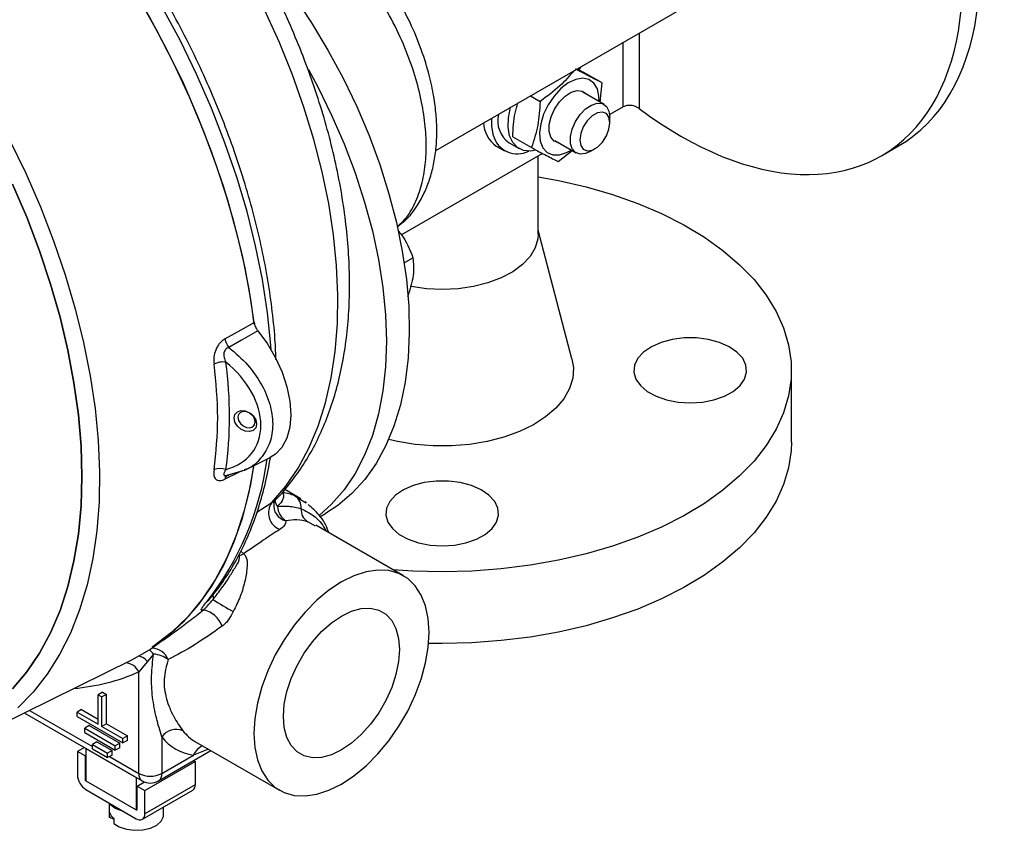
# Model space of a CAD drawing. Header units: inches. Extents: x -6.1 to 25.1, y -11.3 to 24.2.
# Tile 7 of 9: x 19.7 to 25.1, y 13 to 17.5. Entities that reach past the tile are written whole.
import ezdxf

# ---------------------------------------------------------------- set-up
doc = ezdxf.new("R2010")
doc.units = ezdxf.units.IN
doc.header["$MEASUREMENT"] = 0

msp = doc.modelspace()

# ---------------------------------------------------------------- linework, layer by layer
at = {"color": 7, "linetype": 'Continuous', "lineweight": 25}
for p, q in [((21.9803, 16.798), (23.7178, 17.801)), ((23.1085, 17.4492), (23.1085, 17.0309)), ((23.0209, 17.0397), (23.0209, 17.3986)), ((22.7651, 17.251), (22.799, 17.2331)), ((22.7729, 17.2469), (22.7835, 17.2566)), ((22.7818, 17.2606), (22.7835, 17.2566)), ((22.9033, 17.1729), (22.799, 17.2331)), ((22.8921, 17.0662), (22.9033, 17.1729)), ((22.5058, 17.1013), (22.5596, 17.0702)), ((22.9144, 17.0533), (22.7963, 17.1215)), ((23.0209, 17.0397), (22.9459, 16.9964)), ((22.9466, 16.9516), (22.9466, 16.9821)), ((22.3875, 16.8396), (22.4426, 16.8078)), ((22.4075, 16.8736), (22.5118, 16.8134)), ((22.6408, 16.8521), (22.7589, 16.7839)), ((22.573, 16.7811), (21.7899, 16.3291)), ((22.316, 16.822), (22.362, 16.7954)), ((22.6597, 16.7364), (22.7371, 16.7966)), ((22.8367, 16.7916), (22.8631, 16.8069)), ((24.4533, 16.768), (24.5487, 16.8231)), ((22.5482, 16.3323), (22.5482, 16.7668)), ((22.7362, 15.6399), (22.5482, 16.3555)), ((21.8054, 16.1743), (21.8537, 16.2021)), ((23.9537, 15.1782), (23.9537, 15.5769)), ((20.9244, 15.0249), (21.0618, 15.0929)), ((20.8109, 14.9905), (20.9246, 15.0252)), ((20.9237, 15.0268), (20.918, 15.0249)), ((20.817, 14.9914), (20.8168, 14.9915)), ((21.2322, 14.8642), (21.1425, 14.916)), ((21.1986, 14.8806), (21.23, 14.8605)), ((21.23, 14.8605), (21.261, 14.8407)), ((20.9884, 14.7903), (21.0717, 14.843)), ((21.0717, 14.843), (21.0884, 14.8559)), ((21.0823, 14.8397), (21.0894, 14.8559)), ((21.2631, 14.8415), (21.2553, 14.849)), ((21.338, 14.7644), (21.3678, 14.7817)), ((21.3127, 14.7123), (21.27, 14.7364)), ((21.8009, 14.4365), (21.3153, 14.7169)), ((20.8911, 14.5482), (20.8832, 14.5431)), ((20.8995, 14.5725), (20.9151, 14.5589)), ((20.4147, 14.0019), (20.3806, 13.9606)), ((19.4226, 13.5392), (20.2932, 13.97)), ((20.3806, 13.9606), (20.3329, 13.9025)), ((20.3329, 13.339), (20.3329, 13.9025)), ((20.1316, 13.79), (20.1068, 13.7757)), ((20.1068, 13.6124), (20.1068, 13.7757)), ((20.1068, 13.7757), (20.128, 13.7634)), ((20.1528, 13.7777), (20.128, 13.7634)), ((20.1316, 13.79), (20.1528, 13.7777)), ((20.1528, 13.6144), (20.1528, 13.7777)), ((20.128, 13.6001), (20.128, 13.7634)), ((19.6975, 13.6753), (20.3515, 13.2977)), ((19.7259, 13.6893), (20.075, 13.4878)), ((20.0149, 13.694), (19.9901, 13.6797)), ((19.9901, 13.6797), (20.1068, 13.6124)), ((19.9901, 13.6552), (19.9901, 13.6797)), ((20.0149, 13.694), (20.1068, 13.6409)), ((19.9901, 13.6552), (20.2447, 13.5083)), ((20.0573, 13.6042), (20.0326, 13.5899)), ((20.0573, 13.6042), (20.227, 13.5062)), ((20.1528, 13.6144), (20.128, 13.6001)), ((20.1528, 13.6144), (20.2694, 13.547)), ((20.0326, 13.5899), (20.2023, 13.4919)), ((20.0326, 13.5654), (20.0326, 13.5899)), ((20.0326, 13.5654), (20.2023, 13.4674)), ((20.128, 13.6001), (20.2447, 13.5328)), ((20.0997, 13.5144), (20.075, 13.5001)), ((20.075, 13.5001), (20.1598, 13.4511)), ((20.075, 13.4756), (20.075, 13.5001)), ((20.0997, 13.5144), (20.1846, 13.4654)), ((20.227, 13.5062), (20.2023, 13.4919)), ((20.227, 13.4817), (20.227, 13.5062)), ((20.2694, 13.547), (20.2447, 13.5328)), ((20.2447, 13.5083), (20.2447, 13.5328)), ((20.2694, 13.5225), (20.2447, 13.5083)), ((20.2694, 13.5225), (20.2694, 13.547)), ((20.4602, 13.5423), (20.4602, 13.339)), ((20.6468, 13.5151), (21.1135, 13.2457)), ((20.031, 13.4828), (19.9919, 13.4603)), ((19.9919, 13.4603), (19.9919, 13.3316)), ((20.0343, 13.4358), (19.9919, 13.4603)), ((20.0398, 13.4777), (20.0396, 13.4776)), ((20.0396, 13.4776), (20.0396, 13.298)), ((20.0396, 13.4776), (20.3189, 13.3164)), ((20.075, 13.4756), (20.1598, 13.4266)), ((20.1846, 13.4654), (20.1598, 13.4511)), ((20.1598, 13.4266), (20.1598, 13.4511)), ((20.1846, 13.4409), (20.1598, 13.4266)), ((20.1846, 13.4409), (20.1846, 13.4654)), ((20.2023, 13.4674), (20.2023, 13.4919)), ((20.227, 13.4817), (20.2023, 13.4674)), ((20.4415, 13.2977), (20.7324, 13.4657)), ((20.4602, 13.339), (20.6362, 13.4406)), ((20.7197, 13.473), (20.6362, 13.4406)), ((20.0396, 13.4388), (20.0343, 13.4358)), ((20.0343, 13.4358), (20.0343, 13.3072)), ((20.1705, 13.4327), (20.3329, 13.339)), ((20.3667, 13.2439), (20.646, 13.4051)), ((20.6368, 13.4105), (20.646, 13.4051)), ((20.646, 13.4051), (20.646, 13.2765)), ((20.0343, 13.3072), (20.0396, 13.3102)), ((20.0396, 13.298), (20.3189, 13.1367)), ((20.3189, 13.3164), (20.3191, 13.3165)), ((20.3189, 13.3164), (20.3189, 13.1367)), ((20.3242, 13.2684), (20.3644, 13.2916)), ((20.646, 13.2765), (20.3667, 13.1153)), ((20.0396, 13.249), (20.3189, 13.0877)), ((20.3242, 13.2684), (20.3667, 13.2439)), ((20.3242, 13.1398), (20.3242, 13.2684)), ((20.3527, 13.0844), (20.632, 13.2456)), ((20.3667, 13.1153), (20.3667, 13.2439)), ((20.1679, 13.1749), (20.1679, 13.1102)), ((20.1707, 13.0935), (20.1707, 13.1205)), ((20.3189, 13.1367), (20.3242, 13.1398)), ((20.4699, 13.1102), (20.4699, 13.1521)), ((20.1679, 13.1102), (20.1707, 13.0935)), ((20.1937, 13.086), (20.1707, 13.0935)), ((20.1937, 13.0884), (20.1937, 13.0615))]:
    msp.add_line(p, q, dxfattribs=at)
at = {"color": 7, "linetype": 'Continuous', "lineweight": 25, "flags": 128}
for points in [[(21.0671, 15.6902), (21.0653, 15.7164), (21.047, 15.8969), (21.0189, 16.0812), (20.981, 16.2686), (20.9336, 16.4583), (20.8768, 16.6492), (20.811, 16.8406), (20.7364, 17.0317), (20.6533, 17.2215), (20.5621, 17.4091), (20.4633, 17.5939), (20.3573, 17.7748), (20.2445, 17.9511), (20.1255, 18.1219), (20.0009, 18.2866), (19.8711, 18.4443), (19.7368, 18.5944), (19.5986, 18.7362)], [(19.5846, 18.6273), (19.7207, 18.482), (19.8525, 18.3288), (19.9796, 18.1683), (20.1014, 18.0012), (20.2173, 17.8284), (20.3267, 17.6505), (20.4293, 17.4684), (20.5246, 17.2829), (20.612, 17.0948), (20.6913, 16.905), (20.7621, 16.7143), (20.824, 16.5236), (20.8768, 16.3337), (20.9203, 16.1455), (20.9542, 15.9598), (20.9719, 15.8336)], [(20.9729, 15.8427), (20.9451, 16.0269), (20.9075, 16.2142), (20.8604, 16.4037), (20.804, 16.5946), (20.7386, 16.7859), (20.6643, 16.977), (20.5817, 17.1668), (20.4909, 17.3546), (20.3925, 17.5394), (20.2869, 17.7205), (20.1746, 17.8971), (20.056, 18.0683), (19.9317, 18.2333), (19.8023, 18.3916), (19.6683, 18.5422)], [(21.194, 17.6541), (21.2913, 17.507), (21.3821, 17.3552), (21.4659, 17.1995), (21.5421, 17.0408), (21.6102, 16.8803), (21.6699, 16.7188), (21.7208, 16.5574), (21.7626, 16.3971), (21.7949, 16.2388), (21.8176, 16.0836), (21.8306, 15.9323), (21.8338, 15.786), (21.8271, 15.6456), (21.8106, 15.5119), (21.7844, 15.3857), (21.7487, 15.2678), (21.7037, 15.1589), (21.6496, 15.0598), (21.5868, 14.9711), (21.5157, 14.8932), (21.4368, 14.8266), (21.3678, 14.7817)], [(21.0717, 14.843), (21.1486, 14.9331), (21.217, 15.034), (21.2768, 15.1452), (21.3274, 15.2661), (21.3688, 15.3961), (21.4007, 15.5346), (21.4229, 15.6809), (21.4353, 15.8342), (21.4378, 15.9939), (21.4306, 16.159), (21.4135, 16.3288), (21.3866, 16.5024), (21.3502, 16.679), (21.3044, 16.8577), (21.2493, 17.0375), (21.1854, 17.2177), (21.1128, 17.3972), (21.0321, 17.5753)], [(21.2738, 17.2478), (21.3255, 17.1516), (21.4028, 16.9936), (21.4722, 16.8336), (21.5332, 16.6725), (21.5855, 16.5113), (21.6288, 16.351), (21.6627, 16.1926), (21.6871, 16.037), (21.7017, 15.8853), (21.7066, 15.7383), (21.7017, 15.597), (21.6871, 15.4622), (21.6627, 15.3348), (21.6288, 15.2155), (21.5855, 15.1052), (21.5332, 15.0044), (21.4722, 14.9137), (21.4028, 14.8338), (21.333, 14.7711)], [(22.8867, 17.0693), (22.8862, 17.0987), (22.877, 17.14), (22.858, 17.1716), (22.8305, 17.1915), (22.7961, 17.1984), (22.7571, 17.1918), (22.7158, 17.1723), (22.6749, 17.141)], [(22.6749, 17.141), (22.637, 17.0999), (22.6043, 17.0516), (22.5791, 16.9991), (22.5628, 16.9457), (22.5565, 16.8948), (22.5606, 16.8496), (22.5748, 16.8128), (22.5982, 16.7869), (22.6294, 16.7734), (22.6664, 16.7732), (22.7068, 16.7863), (22.7312, 16.7999)], [(22.6628, 16.8394), (22.6378, 16.8489), (22.6192, 16.8706), (22.6096, 16.9024), (22.61, 16.9416), (22.6204, 16.9846), (22.6397, 17.0277), (22.6663, 17.067), (22.6979, 17.099), (22.7315, 17.1208), (22.7643, 17.1306), (22.7933, 17.1275), (22.816, 17.1117), (22.8183, 17.1088)], [(22.8367, 16.7916), (22.8122, 16.7807), (22.7817, 16.7769), (22.7561, 16.7857), (22.7376, 16.8063), (22.7279, 16.8369), (22.7279, 16.8748), (22.7376, 16.9165), (22.7561, 16.9585), (22.7817, 16.9968), (22.8122, 17.0283), (22.8449, 17.05), (22.8768, 17.06), (22.9052, 17.0575), (22.9275, 17.0426), (22.9417, 17.0167), (22.9466, 16.9821), (22.9466, 16.9821)], [(22.5334, 16.7989), (22.5074, 16.7945), (22.4679, 16.7975), (22.4342, 16.8132), (22.4079, 16.8409), (22.3904, 16.8791), (22.3824, 16.9261), (22.3843, 16.9796), (22.3961, 17.0371), (22.3964, 17.0382)], [(22.9466, 16.9516), (22.9416, 16.9816), (22.9271, 17.0023), (22.9049, 17.011), (22.8776, 17.0067), (22.8486, 16.99), (22.8214, 16.9628), (22.7991, 16.9284), (22.7846, 16.891), (22.7796, 16.8551), (22.7846, 16.8251), (22.7991, 16.8044), (22.8214, 16.7957), (22.8486, 16.8), (22.8776, 16.8167), (22.9049, 16.8439), (22.9271, 16.8783), (22.9416, 16.9157), (22.9466, 16.9516)], [(22.3007, 16.8792), (22.2916, 16.9298), (22.2916, 16.9777)], [(19.6159, 16.8571), (19.7055, 16.6718), (19.787, 16.4845), (19.8602, 16.296), (19.9246, 16.1071), (19.98, 15.9188), (20.0261, 15.7319), (20.0628, 15.5472), (20.0898, 15.3655), (20.1071, 15.1878), (20.1145, 15.0148), (20.112, 14.8474), (20.0997, 14.6862), (20.0775, 14.532), (20.0457, 14.3855), (20.0042, 14.2474), (19.9534, 14.1183), (19.8935, 13.9989), (19.8247, 13.8895), (19.7473, 13.7908), (19.6617, 13.7032)], [(19.632, 16.6107), (19.7108, 16.4265), (19.7812, 16.2413), (19.8429, 16.0559), (19.8955, 15.8712), (19.939, 15.688), (19.973, 15.5072), (19.9974, 15.3297), (20.0121, 15.1562), (20.017, 14.9876), (20.0121, 14.8246), (19.9974, 14.6681), (19.973, 14.5187), (19.939, 14.3772), (19.8955, 14.2442), (19.8429, 14.1203), (19.7812, 14.0061), (19.7108, 13.9022), (19.632, 13.809)], [(19.632, 13.8089), (19.7108, 13.9022), (19.7812, 14.0061), (19.8429, 14.1203), (19.8956, 14.2442), (19.939, 14.3772), (19.973, 14.5187), (19.9974, 14.6681), (20.0121, 14.8246), (20.017, 14.9876), (20.0121, 15.1562), (19.9974, 15.3296), (19.973, 15.5072), (19.939, 15.688), (19.8956, 15.8712), (19.8429, 16.0559), (19.7812, 16.2413), (19.7108, 16.4265), (19.632, 16.6107)], [(22.5482, 16.6521), (22.662, 16.6312), (22.8146, 16.5958), (22.9614, 16.5531), (23.1014, 16.5033), (23.2336, 16.4469), (23.357, 16.3842), (23.4708, 16.3156), (23.5741, 16.2418), (23.6661, 16.1631), (23.7463, 16.0803), (23.814, 15.9938), (23.8688, 15.9043), (23.9102, 15.8124), (23.938, 15.7189), (23.952, 15.6243), (23.952, 15.5294), (23.938, 15.4348), (23.9102, 15.3413), (23.8688, 15.2494), (23.814, 15.1599), (23.7463, 15.0734), (23.6661, 14.9906), (23.5741, 14.9119), (23.4708, 14.8381), (23.357, 14.7696), (23.2336, 14.7068), (23.1014, 14.6504), (22.9614, 14.6006), (22.8146, 14.5579), (22.662, 14.5225), (22.5048, 14.4947), (22.3441, 14.4747), (22.181, 14.4627), (22.0167, 14.4586), (21.8524, 14.4627), (21.7432, 14.4698)], [(22.5482, 16.3323), (22.5464, 16.307), (22.5319, 16.257), (22.5034, 16.2091), (22.4617, 16.1645), (22.4077, 16.1245), (22.3432, 16.0902), (22.2697, 16.0625), (22.1893, 16.0421), (22.1042, 16.0297), (22.0167, 16.0255), (21.9292, 16.0297), (21.8441, 16.0421), (21.8388, 16.0432)], [(20.8107, 15.7517), (20.9015, 15.8027), (20.9729, 15.8427)], [(20.994, 15.7955), (20.9033, 15.7442), (20.8322, 15.704)], [(20.994, 15.7955), (21.046, 15.7243), (21.0909, 15.6472), (21.1274, 15.5668), (21.1543, 15.4854), (21.1708, 15.4056), (21.1763, 15.3298), (21.1708, 15.2605), (21.1543, 15.1997), (21.1273, 15.1494), (21.0908, 15.1111), (21.0618, 15.0929)], [(23.3927, 15.3962), (23.46, 15.4004), (23.5241, 15.4129), (23.5821, 15.433), (23.6312, 15.4599), (23.6692, 15.4922), (23.6943, 15.5285), (23.7052, 15.5671), (23.7016, 15.6061), (23.6835, 15.6437), (23.6518, 15.6782), (23.6079, 15.708), (23.5541, 15.7317), (23.4926, 15.7481), (23.4265, 15.7565), (23.3589, 15.7565), (23.2928, 15.7481), (23.2313, 15.7317), (23.1775, 15.708), (23.1336, 15.6782), (23.1019, 15.6437), (23.0838, 15.6061), (23.0802, 15.5671), (23.0911, 15.5285), (23.1162, 15.4922), (23.1541, 15.4599), (23.2033, 15.433), (23.2613, 15.4129), (23.3254, 15.4004), (23.3927, 15.3962)], [(22.7362, 15.6399), (22.744, 15.5915), (22.7405, 15.5329), (22.7229, 15.4752), (22.6915, 15.4195), (22.647, 15.3668), (22.5902, 15.3182), (22.5223, 15.2746), (22.4445, 15.237), (22.3584, 15.2059), (22.2656, 15.1821), (22.168, 15.1659), (22.0675, 15.1577), (21.9659, 15.1577), (21.8654, 15.1659), (21.7678, 15.1821), (21.7194, 15.1934)], [(20.9863, 15.2787), (20.9816, 15.2584), (20.968, 15.2438), (20.9477, 15.237), (20.9238, 15.2392), (20.8998, 15.2499), (20.8796, 15.2676), (20.866, 15.2895), (20.8612, 15.3124), (20.866, 15.3326), (20.8796, 15.3473), (20.8998, 15.354), (20.9238, 15.3519), (20.9477, 15.3411), (20.968, 15.3235), (20.9816, 15.3015), (20.9863, 15.2787)], [(20.9787, 15.2908), (20.975, 15.3084), (20.9646, 15.3253), (20.9489, 15.339), (20.9304, 15.3472), (20.912, 15.3489), (20.8963, 15.3437), (20.8858, 15.3324), (20.8822, 15.3168), (20.8858, 15.2991), (20.8963, 15.2822), (20.912, 15.2686), (20.9304, 15.2603), (20.9489, 15.2586), (20.9646, 15.2638), (20.975, 15.2751), (20.9787, 15.2908)], [(23.9537, 15.1782), (23.952, 15.1308), (23.938, 15.0362), (23.9102, 14.9426), (23.8688, 14.8508), (23.814, 14.7613), (23.7463, 14.6748), (23.6661, 14.5919), (23.5741, 14.5133), (23.4708, 14.4395), (23.357, 14.3709), (23.2336, 14.3082), (23.1014, 14.2518), (22.9614, 14.202), (22.8146, 14.1593), (22.662, 14.1239), (22.5048, 14.0961), (22.3441, 14.0761), (22.181, 14.064), (22.0167, 14.06), (21.9406, 14.0609)], [(20.2932, 13.97), (20.3921, 14.0258), (20.4905, 14.0969), (20.5813, 14.1799), (20.664, 14.2742), (20.7382, 14.3795), (20.8037, 14.4952), (20.8602, 14.6209), (20.9073, 14.7561), (20.9449, 14.9), (20.9728, 15.052)], [(20.9697, 15.0473), (20.9516, 14.9439), (20.9169, 14.7981), (20.8726, 14.6608), (20.8189, 14.5327), (20.7562, 14.4144), (20.6847, 14.3063), (20.6047, 14.209), (20.5165, 14.1229), (20.4206, 14.0484), (20.4074, 14.0395)], [(20.9066, 15.0197), (20.882, 15.0076), (20.8106, 14.9728)], [(22.0167, 14.6018), (22.084, 14.6061), (22.1481, 14.6185), (22.2061, 14.6387), (22.2553, 14.6655), (22.2932, 14.6979), (22.3183, 14.7342), (22.3292, 14.7727), (22.3256, 14.8117), (22.3075, 14.8494), (22.2758, 14.8839), (22.232, 14.9137), (22.1781, 14.9373), (22.1167, 14.9537), (22.0506, 14.9621), (21.9829, 14.9621), (21.9168, 14.9537), (21.8553, 14.9373), (21.8015, 14.9137), (21.7577, 14.8839), (21.726, 14.8494), (21.7078, 14.8117), (21.7042, 14.7727), (21.7151, 14.7342), (21.7402, 14.6979), (21.7782, 14.6655), (21.8273, 14.6387), (21.8853, 14.6185), (21.9494, 14.6061), (22.0167, 14.6018)], [(21.4572, 13.2798), (21.5264, 13.3254), (21.5941, 13.3816), (21.6591, 13.4471), (21.72, 13.5206), (21.7755, 13.6007), (21.8246, 13.6856), (21.8661, 13.7737), (21.8994, 13.8632), (21.9236, 13.9522), (21.9384, 14.039), (21.9433, 14.1218), (21.9384, 14.1988), (21.9236, 14.2686), (21.8994, 14.3296), (21.8661, 14.3807), (21.8246, 14.4208), (21.7755, 14.4492), (21.72, 14.4651), (21.6591, 14.4684), (21.5941, 14.4588), (21.5264, 14.4367), (21.4572, 14.4025), (21.388, 14.3569), (21.3202, 14.3007), (21.2552, 14.2352), (21.1944, 14.1617), (21.1388, 14.0816), (21.0898, 13.9967), (21.0482, 13.9085), (21.015, 13.8191), (20.9907, 13.73), (20.976, 13.6432), (20.971, 13.5605), (20.976, 13.4835), (20.9907, 13.4137), (21.015, 13.3527), (21.0482, 13.3015), (21.0898, 13.2614), (21.1388, 13.2331), (21.1944, 13.2172), (21.2552, 13.2139), (21.3202, 13.2234), (21.388, 13.2455), (21.4572, 13.2798)], [(20.7439, 14.3291), (20.7452, 14.3202), (20.7454, 14.3053)], [(20.7221, 14.3027), (20.7204, 14.3008), (20.7099, 14.292)], [(21.4572, 14.2129), (21.5131, 14.2395), (21.5673, 14.254), (21.6181, 14.256), (21.6641, 14.2453), (21.7038, 14.2224), (21.736, 14.1879), (21.7597, 14.1429), (21.7742, 14.0887), (21.7791, 14.027), (21.7742, 13.9596), (21.7597, 13.8886), (21.736, 13.8162), (21.7038, 13.7445), (21.6641, 13.6758), (21.6181, 13.6121), (21.5673, 13.5554), (21.5131, 13.5073), (21.4572, 13.4694), (21.4013, 13.4428), (21.3471, 13.4283), (21.2962, 13.4263), (21.2503, 13.4369), (21.2106, 13.4598), (21.1784, 13.4943), (21.1547, 13.5394), (21.1402, 13.5936), (21.1353, 13.6553), (21.1402, 13.7227), (21.1547, 13.7936), (21.1784, 13.8661), (21.2106, 13.9377), (21.2503, 14.0064), (21.2962, 14.0701), (21.3471, 14.1269), (21.4013, 14.1749), (21.4572, 14.2129)], [(20.1937, 13.0615), (20.2247, 13.042), (20.2644, 13.0289), (20.3092, 13.0232), (20.3548, 13.0255), (20.3972, 13.0356), (20.4323, 13.0526), (20.457, 13.0749), (20.469, 13.1004), (20.4699, 13.1102)]]:
    msp.add_lwpolyline(points, dxfattribs=at)
at = {"color": 7, "linetype": 'Continuous', "lineweight": 25}
for centre, radius, start, end in [((22.4787, 16.9645), 0.1547, 167.2774, 233.8489), ((22.4099, 16.9564), 0.164, 181.7615, 235.0517), ((22.4333, 16.9167), 0.1378, 195.8073, 297.1144), ((20.9144, 15.7696), 0.1052, 189.7759, 218.588), ((20.8002, 15.5187), 0.1047, 81.5198, 118.3818), ((19.4199, 15.3036), 1.6394, 321.8959, 352.3144), ((20.7831, 14.9454), 0.0871, 68.157, 112.1437), ((20.8387, 14.9699), 0.0282, 128.1008, 174.2479), ((20.8327, 14.9758), 0.02, 91.9159, 124.9104), ((21.0949, 14.6202), 0.2802, 68.2744, 82.5133), ((21.1566, 14.8162), 0.0769, 354.566, 56.905), ((21.1505, 14.7849), 0.098, 143.5808, 248.7991), ((21.1673, 14.8263), 0.0861, 170.9442, 257.403), ((21.1438, 14.8571), 0.0548, 180.29, 221.3663), ((21.2031, 14.8267), 0.1006, 183.3652, 237.1283), ((21.3135, 14.8041), 0.0805, 176.6059, 237.3023), ((20.8596, 14.6511), 0.1076, 287.0105, 301.049), ((21.2144, 14.9663), 0.8105, 234.6383, 243.8509), ((20.6581, 14.1056), 0.1462, 20.4402, 76.3895), ((20.3192, 13.9143), 0.0769, 36.9799, 80.4793), ((20.3239, 13.9362), 0.1121, 35.8901, 52.8472), ((20.4039, 13.9376), 0.0971, 20.0164, 88.8828), ((20.3986, 13.8404), 0.1622, 53.501, 84.2847), ((20.2527, 13.865), 0.0885, 25.0723, 85.6258), ((19.8697, 14.9713), 1.1649, 275.0262, 293.4318), ((20.5391, 13.4879), 0.0958, 66.1494, 145.4494), ((20.7665, 13.7212), 0.2384, 217.6709, 239.8498), ((20.6716, 13.7052), 0.267, 217.6102, 262.379), ((20.715, 13.4118), 0.0839, 108.6433, 159.8892), ((20.0955, 13.3364), 0.1037, 182.6055, 237.3945), ((20.377, 13.3341), 0.0444, 173.7012, 234.9867), ((20.3965, 13.4618), 0.1383, 242.6097, 297.3903), ((20.4173, 13.3335), 0.0432, 304.0564, 7.2558), ((20.0459, 13.3077), 0.0115, 182.6055, 237.3945), ((20.3965, 13.3757), 0.09, 240.0027, 299.9973), ((20.6129, 13.2729), 0.0333, 305.0133, 6.2988), ((20.2851, 13.2863), 0.1615, 223.6942, 256.3112), ((20.2406, 13.1463), 0.0744, 200.2936, 230.9657), ((20.321, 13.1393), 0.00328, 230.7967, 9.214), ((20.3376, 13.1106), 0.0295, 230.7967, 9.214)]:
    msp.add_arc(centre, radius, start, end, dxfattribs=at)
for centre, major_axis, ratio, start_param, end_param in [((23.3654, 18.6093), (-1.0976, 1.8356), 0.587369, 2.179459, 5.745927), ((23.4609, 18.6644), (-1.0976, 1.8356), 0.587369, 3.132556, 5.656564), ((20.5943, 15.3839), (0.3738, -0.255), 0.71515, 5.727246, 7.746511), ((17.8373, 16.1264), (2.6954, -1.8386), 0.71515, 0.336015, 0.571371)]:
    msp.add_ellipse(centre, major_axis=major_axis, ratio=ratio, start_param=start_param, end_param=end_param, dxfattribs=at)
for points, knots in [([(21.0885, 14.8558), (21.0913, 14.8584), (21.123, 14.8879), (21.1765, 14.9533), (21.2481, 15.0524), (21.3108, 15.1616), (21.3654, 15.2794), (21.4113, 15.4056), (21.4482, 15.5398), (21.4759, 15.6811), (21.4942, 15.829), (21.503, 15.9826), (21.5024, 16.141), (21.4924, 16.3035), (21.4731, 16.4693), (21.4448, 16.6376), (21.4077, 16.8076), (21.3619, 16.9787), (21.3077, 17.1501), (21.2454, 17.3211), (21.1754, 17.491), (21.0978, 17.6591), (21.0132, 17.8247), (20.9218, 17.9871), (20.8241, 18.1456), (20.7204, 18.2996), (20.6112, 18.4483), (20.4969, 18.5912), (20.3779, 18.7276), (20.2548, 18.857), (20.128, 18.9786), (19.998, 19.0921), (19.8652, 19.1969), (19.7301, 19.2923), (19.5933, 19.378), (19.4553, 19.4534), (19.3166, 19.5181), (19.1779, 19.5716), (19.0398, 19.6134), (18.9031, 19.6432), (18.7687, 19.6608), (18.6374, 19.6659), (18.51, 19.6589), (18.3874, 19.6393), (18.2816, 19.6126), (18.219, 19.5874), (18.1936, 19.5772)], [0, 0, 0, 0, 0.002118, 0.024096, 0.046275, 0.068707, 0.091417, 0.114399, 0.137623, 0.161041, 0.184599, 0.208246, 0.231939, 0.255643, 0.279333, 0.302997, 0.326632, 0.350236, 0.373811, 0.397359, 0.420886, 0.444397, 0.467896, 0.491391, 0.514886, 0.538386, 0.561897, 0.585424, 0.608974, 0.632552, 0.656164, 0.679814, 0.703506, 0.72724, 0.751016, 0.774825, 0.798655, 0.82247, 0.846233, 0.86989, 0.893383, 0.916649, 0.93964, 0.962329, 0.984721, 1, 1, 1, 1]), ([(21.0938, 15.6375), (21.0927, 15.6691), (21.0897, 15.7559), (21.0749, 15.9026), (21.0502, 16.0763), (21.0165, 16.2528), (20.9742, 16.4312), (20.9236, 16.6108), (20.8648, 16.7909), (20.7982, 16.9708), (20.7238, 17.1499), (20.6422, 17.3273), (20.5535, 17.5025), (20.4581, 17.6747), (20.3565, 17.8432), (20.249, 18.0075), (20.136, 18.1668), (20.018, 18.3205), (19.8954, 18.468), (19.7687, 18.6087), (19.6384, 18.7421), (19.505, 18.8676), (19.369, 18.9847), (19.2308, 19.093), (19.0911, 19.192), (18.9503, 19.2812), (18.809, 19.3603), (18.6678, 19.429), (18.5271, 19.4869), (18.3875, 19.5337), (18.2497, 19.5692), (18.1142, 19.5931), (17.9817, 19.6054), (17.8526, 19.6061), (17.7281, 19.5944), (17.6331, 19.5784), (17.5817, 19.5625), (17.5684, 19.5584)], [0, 0, 0, 0, 0.0168812, 0.0464312, 0.075971, 0.1054988, 0.135014, 0.164517, 0.194009, 0.2234913, 0.2529656, 0.2824338, 0.3118977, 0.3413593, 0.3708207, 0.4002835, 0.4297494, 0.4592204, 0.4886986, 0.518186, 0.5476845, 0.5771959, 0.6067219, 0.6362635, 0.6658213, 0.695395, 0.7249827, 0.7545807, 0.7841809, 0.8137702, 0.8433323, 0.8728462, 0.9022866, 0.9316266, 0.9608418, 0.9899166, 1, 1, 1, 1]), ([(21.7657, 16.3755), (21.7777, 16.3853), (21.8151, 16.4156), (21.8602, 16.4892), (21.9005, 16.5896), (21.9229, 16.701), (21.9302, 16.8198), (21.923, 16.9473), (21.9004, 17.0854), (21.8607, 17.234), (21.8026, 17.3899), (21.7255, 17.5494), (21.6294, 17.7069), (21.5161, 17.8588), (21.4304, 17.9449), (21.3868, 17.9888)], [0, 0, 0, 0, 0.0384554, 0.1191513, 0.196453, 0.2703599, 0.3408715, 0.411383, 0.4852899, 0.5625916, 0.6432876, 0.7273771, 0.8148596, 0.9057341, 1, 1, 1, 1]), ([(21.7659, 16.3741), (21.7817, 16.3854), (21.8265, 16.4174), (21.8768, 16.4869), (21.9192, 16.5636), (21.9485, 16.6391), (21.9698, 16.7187), (21.9835, 16.8092), (21.9878, 16.902), (21.9832, 16.9993), (21.9701, 17.1018), (21.9446, 17.2211), (21.9022, 17.3592), (21.838, 17.514), (21.7476, 17.6801), (21.6509, 17.8179), (21.5604, 17.9254), (21.5101, 17.9751), (21.4843, 18.0005)], [0, 0, 0, 0, 0.037518, 0.106398, 0.160139, 0.206037, 0.258257, 0.310881, 0.370328, 0.419374, 0.47393, 0.537811, 0.611139, 0.693931, 0.786219, 0.888131, 0.942819, 1, 1, 1, 1]), ([(22.7466, 17.2403), (22.7222, 17.2114), (22.6695, 17.1491), (22.598, 17.0977), (22.5596, 17.0702)], [0, 0, 0, 0, 0.4643453, 1, 1, 1, 1]), ([(22.9033, 17.1729), (22.884, 17.1827), (22.8448, 17.2025), (22.7855, 17.234), (22.7554, 17.2499)], [0, 0, 0, 0, 0.491212, 1, 1, 1, 1]), ([(22.4075, 16.8736), (22.4098, 16.9189), (22.4131, 16.985), (22.4308, 17.0429), (22.4363, 17.0612)], [0, 0, 0, 0, 0.6840178, 1, 1, 1, 1]), ([(22.5596, 17.0702), (22.5567, 17.0253), (22.5508, 16.934), (22.5249, 16.8541), (22.5118, 16.8134)], [0, 0, 0, 0, 0.491212, 1, 1, 1, 1]), ([(23.1085, 17.0309), (23.1021, 17.0348), (23.0892, 17.0428), (23.0648, 17.0483), (23.0402, 17.0481), (23.0273, 17.0425), (23.0209, 17.0397)], [0, 0, 0, 0, 0.24979, 0.499604, 0.749406, 1, 1, 1, 1]), ([(22.5118, 16.8134), (22.5409, 16.798), (22.6002, 16.7665), (22.6396, 16.7465), (22.6597, 16.7364)], [0, 0, 0, 0, 0.491212, 1, 1, 1, 1]), ([(21.7698, 16.3528), (21.7764, 16.3456), (21.816, 16.302), (21.8366, 16.2475), (21.8537, 16.2021)], [0, 0, 0, 0, 0.167508, 1, 1, 1, 1]), ([(21.8537, 16.2021), (21.8567, 16.1707), (21.8628, 16.1076), (21.8373, 16.0264), (21.8245, 15.9857)], [0, 0, 0, 0, 0.499067, 1, 1, 1, 1]), ([(20.9729, 15.8427), (20.9736, 15.8387), (20.975, 15.8307), (20.9797, 15.8183), (20.9859, 15.8062), (20.9913, 15.799), (20.994, 15.7955)], [0, 0, 0, 0, 0.249808, 0.499204, 0.749013, 1, 1, 1, 1]), ([(20.8107, 15.7517), (20.8054, 15.7483), (20.7948, 15.7416), (20.7805, 15.7269), (20.7683, 15.7095), (20.7563, 15.6842), (20.7475, 15.6491), (20.7494, 15.624), (20.7504, 15.6109)], [0, 0, 0, 0, 0.127006, 0.25136, 0.375392, 0.501274, 0.737842, 1, 1, 1, 1]), ([(20.8322, 15.704), (20.8288, 15.7028), (20.8223, 15.7005), (20.8141, 15.6935), (20.808, 15.6843), (20.8046, 15.6732), (20.8041, 15.661), (20.8066, 15.6432), (20.812, 15.6309), (20.8156, 15.6223)], [0, 0, 0, 0, 0.118386, 0.228784, 0.336942, 0.449586, 0.571088, 0.703258, 1, 1, 1, 1]), ([(20.8322, 15.704), (20.8684, 15.673), (20.937, 15.6142), (21.0146, 15.5044), (21.0642, 15.3905), (21.0812, 15.276), (21.0645, 15.1708), (21.0135, 15.0885), (20.9632, 15.0394), (20.9278, 15.0281), (20.9237, 15.0268)], [0, 0, 0, 0, 0.1494014, 0.2831429, 0.426824, 0.5658065, 0.7048952, 0.848733, 0.9824388, 1, 1, 1, 1]), ([(20.7503, 15.0261), (20.7605, 15.1208), (20.781, 15.3103), (20.7606, 15.5107), (20.7504, 15.6109)], [0, 0, 0, 0, 0.500002, 1, 1, 1, 1]), ([(20.722, 14.3027), (20.7361, 14.3197), (20.7761, 14.3682), (20.8358, 14.4554), (20.8987, 14.5668), (20.9533, 14.6872), (20.9994, 14.816), (21.037, 14.9503), (21.0546, 15.045), (21.0632, 15.0913)], [0, 0, 0, 0, 0.082849, 0.235376, 0.388386, 0.542099, 0.696441, 0.851298, 1, 1, 1, 1]), ([(20.7503, 15.0261), (20.7493, 15.0147), (20.7474, 14.9929), (20.7562, 14.9741), (20.7683, 14.9659), (20.7805, 14.964), (20.7947, 14.9659), (20.8052, 14.9705), (20.8106, 14.9728)], [0, 0, 0, 0, 0.262389, 0.499182, 0.625093, 0.749658, 0.87326, 1, 1, 1, 1]), ([(20.8155, 15.0262), (20.8119, 15.0201), (20.8065, 15.0113), (20.804, 15.0014), (20.8045, 14.9957), (20.8079, 14.9922), (20.814, 14.991), (20.8222, 14.9921), (20.8287, 14.9945), (20.832, 14.9958)], [0, 0, 0, 0, 0.2965979, 0.4291428, 0.5504475, 0.6627964, 0.7711901, 0.8818381, 1, 1, 1, 1]), ([(21.1314, 14.8981), (21.1337, 14.8931), (21.1379, 14.884), (21.1328, 14.8548), (21.1149, 14.8346), (21.1027, 14.8208)], [0, 0, 0, 0, 0.27212, 0.501285, 1, 1, 1, 1]), ([(21.1027, 14.8208), (21.1236, 14.8225), (21.1701, 14.826), (21.2108, 14.815), (21.2331, 14.8089)], [0, 0, 0, 0, 0.451056, 1, 1, 1, 1]), ([(21.2331, 14.8089), (21.2606, 14.7957), (21.3155, 14.7693), (21.3552, 14.7167), (21.3722, 14.6858), (21.373, 14.6844), (21.3736, 14.6832)], [0, 0, 0, 0, 0.488343, 0.977033, 0.981619, 1, 1, 1, 1]), ([(21.3856, 14.6763), (21.3853, 14.6774), (21.3751, 14.7147), (21.3402, 14.772), (21.2939, 14.8132), (21.2729, 14.8318)], [0, 0, 0, 0, 0.016645, 0.555492, 1, 1, 1, 1]), ([(21.1485, 14.7423), (21.1475, 14.7336), (21.1456, 14.7171), (21.1249, 14.7011), (21.1151, 14.6935)], [0, 0, 0, 0, 0.530511, 1, 1, 1, 1]), ([(21.27, 14.7364), (21.2505, 14.7409), (21.2127, 14.7496), (21.1695, 14.7447), (21.1485, 14.7423)], [0, 0, 0, 0, 0.514755, 1, 1, 1, 1]), ([(21.1151, 14.6935), (21.0862, 14.6749), (21.0287, 14.638), (20.9528, 14.5851), (20.9151, 14.5589)], [0, 0, 0, 0, 0.50311, 1, 1, 1, 1]), ([(20.7454, 14.3053), (20.7621, 14.3269), (20.7963, 14.3711), (20.8375, 14.432), (20.8697, 14.4869), (20.8949, 14.525), (20.8917, 14.5446), (20.8911, 14.5482)], [0, 0, 0, 0, 0.249321, 0.508918, 0.736995, 0.951303, 1, 1, 1, 1]), ([(20.9151, 14.5589), (20.9189, 14.5545), (20.935, 14.5357), (20.9351, 14.485), (20.9238, 14.4112), (20.8998, 14.3247), (20.8708, 14.2661), (20.8572, 14.2387)], [0, 0, 0, 0, 0.059219, 0.251071, 0.500866, 0.767214, 1, 1, 1, 1]), ([(20.6925, 14.2476), (20.6876, 14.246), (20.6779, 14.2426), (20.6794, 14.2511), (20.6889, 14.2666), (20.7029, 14.2835), (20.7099, 14.292)], [0, 0, 0, 0, 0.2497504, 0.499699, 0.7491008, 1, 1, 1, 1]), ([(20.6925, 14.2476), (20.6961, 14.2508), (20.7038, 14.2575), (20.7223, 14.2802), (20.7353, 14.2943), (20.7454, 14.3053)], [0, 0, 0, 0, 0.173218, 0.362247, 1, 1, 1, 1]), ([(20.4572, 14.0728), (20.4582, 14.0735), (20.4832, 14.0892), (20.5351, 14.1268), (20.6122, 14.1842), (20.666, 14.2267), (20.6925, 14.2476)], [0, 0, 0, 0, 0.014353, 0.35462, 0.681615, 1, 1, 1, 1]), ([(20.8572, 14.2387), (20.8491, 14.2231), (20.8369, 14.1996), (20.8146, 14.1723), (20.8016, 14.1619), (20.795, 14.1566)], [0, 0, 0, 0, 0.499492, 0.749414, 1, 1, 1, 1]), ([(20.795, 14.1566), (20.7438, 14.1205), (20.6362, 14.0448), (20.5436, 13.9962), (20.4951, 13.9708)], [0, 0, 0, 0, 0.4767125, 1, 1, 1, 1]), ([(20.4602, 13.5423), (20.4498, 13.5764), (20.4291, 13.6447), (20.4069, 13.7619), (20.4001, 13.8814), (20.4099, 13.9617), (20.4147, 14.0019)], [0, 0, 0, 0, 0.250177, 0.500253, 0.750071, 1, 1, 1, 1]), ([(20.4951, 13.9708), (20.4855, 13.9349), (20.4664, 13.8625), (20.4795, 13.7706), (20.5014, 13.7076), (20.516, 13.6753), (20.54, 13.6286), (20.5604, 13.6), (20.5778, 13.5756)], [0, 0, 0, 0, 0.248162, 0.49864, 0.623748, 0.706418, 0.749147, 1, 1, 1, 1])]:
    msp.add_open_spline(points, degree=3, knots=knots, dxfattribs=at)

doc.saveas('drawing.dxf')
